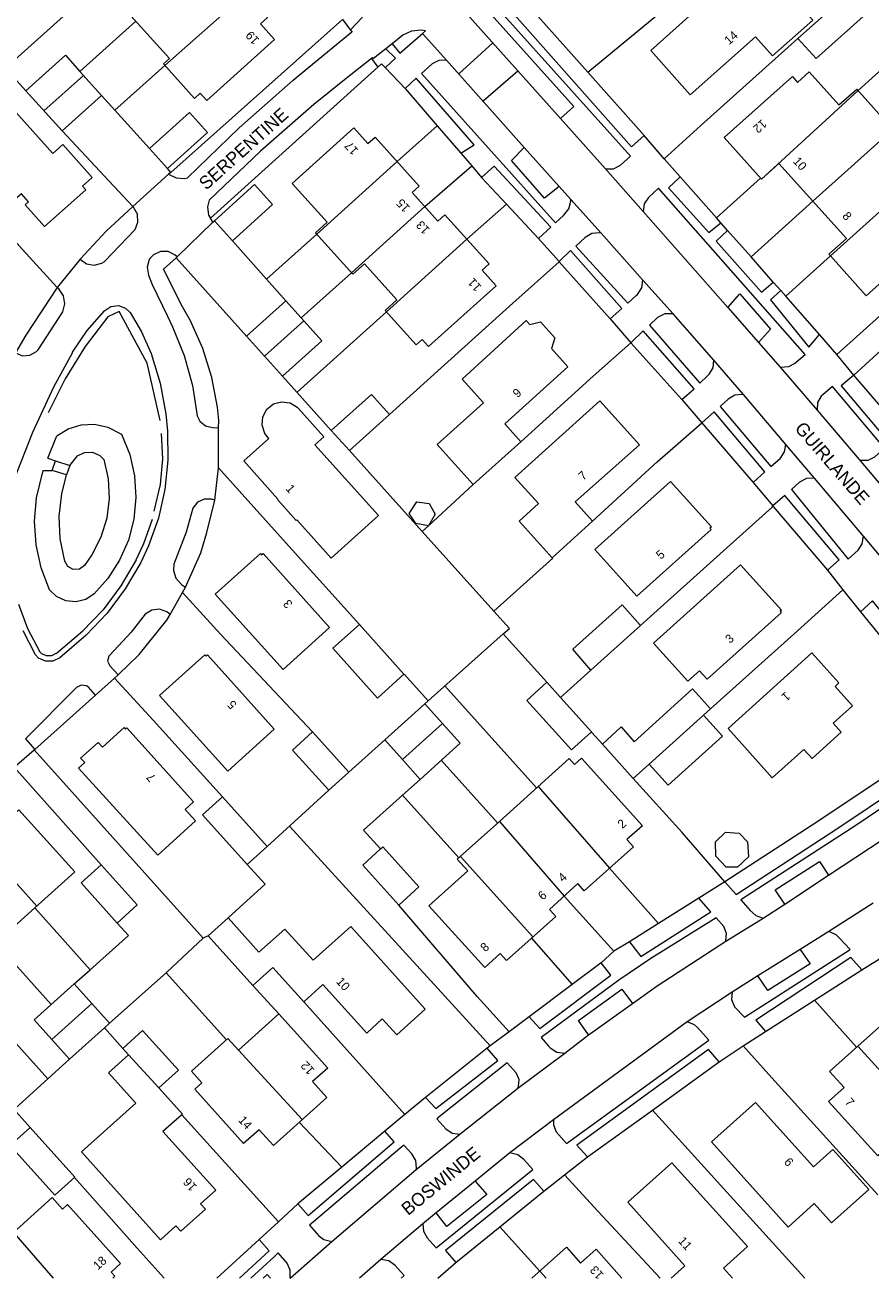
# Model space of a CAD drawing. Header units: metres. Extents: x 83575 to 86200, y 450600 to 453750.
# Tile 41 of 94: x 85020 to 85117, y 451300 to 451444. Entities that reach past the tile are written whole.
import ezdxf
from ezdxf.enums import TextEntityAlignment as Align

# ---------------------------------------------------------------- set-up
doc = ezdxf.new("R2010")
doc.units = ezdxf.units.M
for name, color, linetype, lineweight in [('gw-bs-grondwerklijn', 253, 'Continuous', 18), ('kd-bs-kadastralegrens', 253, 'Continuous', 18), ('og-bs-bebouwing', 253, 'Continuous', 18), ('og-bs-huisnummer', 253, 'Continuous', 18), ('og-bs-straatnaam', 253, 'Continuous', 25), ('vh-bs-randverharding', 253, 'Continuous', 18)]:
    doc.layers.add(name, color=color, linetype=linetype, lineweight=lineweight)
doc.styles.add('Styledgn001', font='dgn001.shx')

msp = doc.modelspace()

# ---------------------------------------------------------------- linework, layer by layer
at = {"layer": 'gw-bs-grondwerklijn'}
for p, q in [((85070.94, 451453.76), (85084.5, 451438.49)), ((85056.36, 451444.55), (85036.63, 451426.99)), ((85056.36, 451444.55), (85057.41, 451443.13)), ((85059.66, 451440.08), (85060.4, 451439.08)), ((85090.99, 451431.23), (85084.5, 451438.49)), ((85063.53, 451436.61), (85067.22, 451432.34)), ((85067.22, 451432.34), (85069.95, 451429.2)), ((85036.63, 451426.99), (85036.35, 451426.8)), ((85072.31, 451426.39), (85075.17, 451423.33)), ((85099.28, 451421.78), (85095.12, 451426.46)), ((85075.17, 451423.33), (85078.84, 451419.4)), ((85099.81, 451421.19), (85099.28, 451421.78)), ((85103.26, 451417.28), (85100.56, 451420.33)), ((85037.23, 451417.19), (85037.35, 451417.3)), ((85081.22, 451416.74), (85081.22, 451416.73)), ((85081.22, 451416.73), (85087.1, 451410.16)), ((85105.82, 451414.39), (85103.26, 451417.28)), ((85107.24, 451412.79), (85106.68, 451413.42)), ((85111.13, 451408.37), (85107.24, 451412.79)), ((85089.46, 451407.42), (85095.32, 451400.91)), ((85120.62, 451397.23), (85115.06, 451403.72)), ((85023.52, 451396.72), (85024.84, 451397.54)), ((85024.84, 451397.54), (85026.32, 451398)), ((85026.32, 451398), (85027.87, 451398.07)), ((85027.87, 451398.07), (85029.39, 451397.74)), ((85029.39, 451397.74), (85030.96, 451396.91)), ((85097.6, 451398.24), (85103.5, 451391.39)), ((85022.5, 451394.19), (85023.52, 451396.72)), ((85030.96, 451396.91), (85031.9, 451394.59)), ((85025.01, 451393.32), (85025.91, 451394.43)), ((85025.91, 451394.43), (85026.72, 451394.84)), ((85026.72, 451394.84), (85027.63, 451394.85)), ((85027.63, 451394.85), (85028.46, 451394.49)), ((85028.46, 451394.49), (85028.92, 451394.03)), ((85031.9, 451394.59), (85032.46, 451392.15)), ((85022.5, 451394.19), (85023.37, 451393.85)), ((85028.92, 451394.03), (85029.43, 451391.81)), ((85021.19, 451389.63), (85021.97, 451392.74)), ((85021.97, 451392.74), (85023.01, 451392.77)), ((85024.1, 451390.09), (85024.65, 451392.24)), ((85029.43, 451391.81), (85029.55, 451389.53)), ((85032.46, 451392.15), (85032.62, 451389.65)), ((85023.81, 451387.5), (85024.1, 451390.09)), ((85020.98, 451386.93), (85021.19, 451389.63)), ((85029.55, 451389.53), (85029.27, 451387.27)), ((85032.62, 451389.65), (85032.38, 451387.16)), ((85105.75, 451388.69), (85105.79, 451388.63)), ((85105.79, 451388.63), (85112.06, 451381.3)), ((85023.93, 451384.9), (85023.81, 451387.5)), ((85029.27, 451387.27), (85028.6, 451385.09)), ((85021.16, 451384.23), (85020.98, 451386.93)), ((85032.38, 451387.16), (85031.76, 451384.74)), ((85024.45, 451382.34), (85023.93, 451384.9)), ((85028.6, 451385.09), (85027.56, 451383.06)), ((85031.76, 451384.74), (85030.75, 451382.45)), ((85021.73, 451381.59), (85021.16, 451384.23)), ((85027.56, 451383.06), (85026.7, 451381.85)), ((85022.69, 451379.06), (85021.73, 451381.59)), ((85024.79, 451381.73), (85024.45, 451382.34)), ((85025.42, 451381.39), (85024.79, 451381.73)), ((85026.12, 451381.44), (85025.42, 451381.39)), ((85026.7, 451381.85), (85026.12, 451381.44)), ((85030.75, 451382.45), (85029.39, 451380.35)), ((85029.39, 451380.35), (85027.82, 451378.59)), ((85023.51, 451378.27), (85022.69, 451379.06)), ((85027.83, 451378.6), (85026.86, 451377.95)), ((85024.57, 451377.78), (85023.51, 451378.27)), ((85025.73, 451377.67), (85024.57, 451377.78)), ((85026.86, 451377.95), (85025.73, 451377.67)), ((85115.82, 451376.54), (85126.81, 451363.05)), ((85021, 451360.73), (85027.99, 451366.96)), ((85097.27, 451343.65), (85092.62, 451340.72)), ((85092.62, 451340.72), (85089.32, 451338.64)), ((85086.04, 451336.23), (85082.73, 451333.75)), ((85110.54, 451331.93), (85115.99, 451335.42)), ((85082.73, 451333.75), (85077.79, 451330.03)), ((85104.93, 451328.35), (85110.54, 451331.93)), ((85072.94, 451326.41), (85065.89, 451320.75)), ((85091.93, 451319.32), (85099.62, 451324.87)), ((85084.47, 451313.93), (85091.93, 451319.32)), ((85061.2, 451316.88), (85056.26, 451312.74)), ((85056.26, 451312.74), (85051.23, 451308.53)), ((85074.42, 451305.91), (85079.47, 451310)), ((85069.37, 451301.82), (85074.42, 451305.91)), ((85046.77, 451304.45), (85041.9, 451300))]:
    msp.add_line(p, q, dxfattribs=at)
for points in [[(85084.5, 451438.49), (85099.97, 451451.3), (85113.82, 451464.03)], [(85041.19, 451421.72), (85060.82, 451439.47), (85061.25, 451439.02)], [(85032.28, 451423.06), (85029.19, 451420.24), (85026.22, 451417.02)], [(85042.12, 451397.67), (85042.14, 451398.51), (85041.98, 451400.02), (85041.32, 451403.43), (85040.29, 451406.75), (85038.87, 451409.93), (85037.95, 451411.55), (85035.8, 451415.88), (85037.23, 451417.19)], [(85023.57, 451413.76), (85019.96, 451408.3), (85018.79, 451406.28)], [(85038.33, 451379.36), (85040.08, 451383.29), (85040.78, 451385.65), (85041.67, 451389.33)], [(85030.59, 451369.3), (85032.99, 451371.64), (85036.15, 451375.55), (85036.55, 451376.22)], [(85126.81, 451363.05), (85111.06, 451352.51), (85100.24, 451345.54)]]:
    msp.add_lwpolyline(points, dxfattribs=at)
at = {"layer": 'kd-bs-kadastralegrens'}
for p, q in [((85130.82, 451450.13), (85115.55, 451436.4)), ((85032.62, 451444.35), (85026.19, 451438.58)), ((85030.21, 451434.12), (85028.66, 451435.83)), ((85062.63, 451428.22), (85067.22, 451432.34)), ((85024.13, 451431.75), (85032.28, 451423.06)), ((85065.78, 451423.07), (85071.18, 451427.74)), ((85036.63, 451426.99), (85036.23, 451427.43)), ((85104.35, 451426.33), (85099.28, 451421.78)), ((85075.17, 451423.33), (85070.64, 451419.32)), ((85110.37, 451423.68), (85103.26, 451417.28)), ((85041.47, 451421.26), (85041.63, 451421.42)), ((85043.71, 451419.13), (85047.62, 451414.73)), ((85037.23, 451417.19), (85045.31, 451408.17)), ((85081.22, 451416.73), (85075.9, 451411.98)), ((85107.24, 451412.79), (85112.37, 451417.41)), ((85057.38, 451415.45), (85051.61, 451410.28)), ((85075.9, 451411.98), (85061.74, 451399.17)), ((85029.4, 451410.42), (85026.79, 451406.98)), ((85030.69, 451411), (85029.4, 451410.42)), ((85033.91, 451405.07), (85030.69, 451411)), ((85051.12, 451401.74), (85061.39, 451410.98)), ((85026.79, 451406.98), (85024.49, 451403.28)), ((85035.39, 451398.5), (85033.91, 451405.07)), ((85024.49, 451403.28), (85022.54, 451399.39)), ((85049.47, 451403.58), (85055.06, 451397.35)), ((85035.53, 451397.01), (85035.66, 451394.08)), ((85057.13, 451395.04), (85065.49, 451385.75)), ((85035.66, 451394.08), (85035.4, 451391.15)), ((85035.4, 451391.15), (85034.67, 451388.08)), ((85071.35, 451391.14), (85066.24, 451386.44)), ((85034.49, 451387.11), (85033.5, 451384.34)), ((85066.22, 451386.42), (85065.49, 451385.75)), ((85065.49, 451385.75), (85073.71, 451376.61)), ((85033.5, 451384.34), (85032.61, 451382.44)), ((85100.48, 451383.86), (85090.57, 451374.97)), ((85032.64, 451382.49), (85030.89, 451379.51)), ((85030.89, 451379.51), (85028.84, 451376.77)), ((85020.21, 451374.57), (85019.19, 451377.38)), ((85028.84, 451376.77), (85026.46, 451374.27)), ((85021.62, 451371.88), (85020.21, 451374.57)), ((85026.51, 451374.31), (85023.47, 451371.72)), ((85074.81, 451373.99), (85066.17, 451366.3)), ((85021.8, 451371.72), (85021.52, 451372.02)), ((85022.35, 451371.46), (85021.8, 451371.72)), ((85022.94, 451371.47), (85022.35, 451371.46)), ((85023.59, 451371.8), (85022.94, 451371.47)), ((85084.85, 451369.83), (85081.38, 451366.69)), ((85078.62, 451356.3), (85068.09, 451368.01)), ((85061.2, 451361.84), (85057.08, 451358.12)), ((85018.64, 451358.69), (85028.63, 451347.47)), ((85067.69, 451359.48), (85074.16, 451352.28)), ((85063.22, 451355.47), (85065.27, 451357.29)), ((85054.76, 451356.03), (85047.7, 451349.58)), ((85087, 451347.08), (85092.62, 451340.72)), ((85087.51, 451337.56), (85081.79, 451343.89)), ((85016.53, 451338.51), (85022.89, 451331.44)), ((85078.05, 451339.04), (85082.73, 451333.75)), ((85025.53, 451333.81), (85027.36, 451335.43)), ((85046.05, 451333.61), (85049.04, 451330.37)), ((85063.52, 451318.79), (85051.89, 451331.76)), ((85110.54, 451331.93), (85115.37, 451326.52)), ((85031.11, 451326.39), (85029.01, 451328.77)), ((85022.49, 451322.9), (85024.99, 451325.15)), ((85020.46, 451317.3), (85018.61, 451319.4)), ((85048.99, 451306.48), (85037.88, 451318.77)), ((85109.44, 451300), (85091.93, 451319.32)), ((85051.37, 451317.91), (85056.26, 451312.74)), ((85079, 451300.82), (85074.42, 451305.91))]:
    msp.add_line(p, q, dxfattribs=at)
for points in [[(85019.99, 451436.35), (85017.65, 451438.97), (85027.92, 451448.2)], [(85108.64, 451442.37), (85097.49, 451432.36), (85093.3, 451428.56)], [(85034.16, 451429.74), (85030.21, 451434.12), (85035.95, 451439.28)], [(85115.06, 451403.72), (85120.44, 451408.59), (85144.07, 451429.78), (85152.24, 451420.31)], [(85012.63, 451425.92), (85019.58, 451418.12), (85023.57, 451413.76)], [(85049.83, 451412.24), (85047.62, 451414.73), (85053.38, 451419.91)], [(85128.73, 451420.03), (85118.4, 451410.82), (85113.1, 451406.07)], [(85089.46, 451407.42), (85085.14, 451403.57), (85076.82, 451396.06)], [(85085.05, 451386.93), (85092.49, 451393.74), (85097.6, 451398.24)], [(85042.09, 451393.06), (85051.26, 451382.87), (85058.28, 451375.08)], [(85105.79, 451388.63), (85105.65, 451388.51), (85100.48, 451383.86)], [(85079.81, 451368.43), (85074.81, 451373.99), (85075.51, 451374.61), (85073.71, 451376.61), (85080.48, 451382.68), (85080.42, 451382.74)], [(85037.97, 451378.73), (85042.32, 451373.96), (85052.91, 451362.74)], [(85113.82, 451379.06), (85108.18, 451373.98), (85098.62, 451365.38)], [(85030.15, 451368.9), (85034.59, 451364.1), (85042.57, 451355.29)], [(85063.4, 451369.36), (85063.46, 451369.32), (85066.17, 451366.3), (85065.79, 451365.96)], [(85086.19, 451361.33), (85084.98, 451362.68), (85084.95, 451362.74)], [(85040.9, 451339.31), (85040.35, 451339.06), (85020.92, 451360.67)], [(85100.24, 451345.54), (85095.34, 451351.19), (85089.74, 451357.39)], [(85060.7, 451349.3), (85058.75, 451351.47), (85063.22, 451355.47), (85069.7, 451348.27)], [(85050.27, 451351.93), (85070.14, 451330.19), (85073.3, 451326.67)], [(85045.4, 451347.51), (85047.45, 451345.26), (85043.2, 451341.4)], [(85075.49, 451328.31), (85071.81, 451332.35), (85062.82, 451342.86)], [(85030.48, 451340.79), (85031.76, 451339.34), (85027.36, 451335.43), (85020.99, 451342.52)], [(85036.09, 451335.09), (85036.8, 451335.73), (85040.35, 451339.06)], [(85012.07, 451334.49), (85022.49, 451322.9), (85015.81, 451316.87), (85011.45, 451321.65)], [(85029.59, 451329.29), (85036.09, 451335.09), (85043.02, 451327.39)], [(85102.37, 451326.67), (85105.31, 451323.4), (85117.81, 451309.58)], [(85035.86, 451300), (85032.78, 451303.44), (85025.56, 451311.57)], [(85081.85, 451311.88), (85085.66, 451307.7), (85092.81, 451300)]]:
    msp.add_lwpolyline(points, dxfattribs=at)
at = {"layer": 'og-bs-bebouwing'}
for p, q in [((85035.95, 451439.28), (85045.27, 451447.52)), ((85022.06, 451434.05), (85026.59, 451438.13)), ((85104.46, 451426.2), (85115.55, 451436.4)), ((85110.37, 451423.68), (85119.56, 451431.93)), ((85053.38, 451419.91), (85062.63, 451428.22)), ((85112.37, 451417.41), (85123.57, 451427.47)), ((85057.38, 451415.45), (85065.78, 451423.07)), ((85061.39, 451410.98), (85070.64, 451419.32)), ((85047.38, 451405.87), (85051.9, 451409.95)), ((85097.81, 451364.65), (85091.58, 451359.05)), ((85097.81, 451364.65), (85099.99, 451362.23)), ((85063.23, 451359.56), (85067.82, 451363.7)), ((85078.82, 451356.48), (85087, 451347.08)), ((85074.36, 451352.46), (85081.79, 451343.89)), ((85014.08, 451350.68), (85021.24, 451342.74)), ((85069.88, 451348.44), (85078.22, 451339.19)), ((85027.56, 451331.55), (85022.96, 451327.41)), ((85031.75, 451325.67), (85035.25, 451321.85)), ((85044.38, 451326.19), (85051.72, 451318.23)), ((85115.52, 451326.65), (85124.04, 451317.25)), ((85018.54, 451305.26), (85023.13, 451300)), ((85079, 451300.82), (85079.73, 451300))]:
    msp.add_line(p, q, dxfattribs=at)
for points in [[(85042.67, 451450.42), (85047.73, 451444.78), (85046.91, 451444.05), (85048.53, 451442.26), (85040.75, 451435.26), (85040.01, 451436.08), (85039.33, 451435.47), (85035.8, 451439.44), (85036.49, 451440.05), (85028.75, 451448.65), (85028.07, 451448.04), (85024.51, 451451.99), (85025.2, 451452.61), (85024.46, 451453.42), (85032.21, 451460.39), (85033.82, 451458.6), (85034.64, 451459.34), (85039.71, 451453.7), (85038.88, 451452.97), (85041.85, 451449.68), (85042.67, 451450.42)], [(85110.34, 451444.47), (85105.74, 451440.36), (85103.76, 451442.55), (85096.28, 451435.89), (85091.75, 451440.97), (85101.57, 451449.77), (85104.27, 451446.76), (85106.5, 451448.76), (85110.34, 451444.47)], [(85116.5, 451445.21), (85110.76, 451440.08), (85108.64, 451442.37), (85114.38, 451447.51), (85116.5, 451445.21)], [(85026.19, 451438.58), (85028.66, 451435.83), (85024.13, 451431.75), (85019.99, 451436.35), (85024.52, 451440.43), (85026.19, 451438.58)], [(85119.56, 451431.93), (85123.71, 451427.31), (85121.67, 451425.47), (85125.06, 451421.7), (85123.71, 451420.49), (85124.31, 451419.83), (85116.49, 451412.8), (85112.37, 451417.41), (85112.21, 451417.59), (85114.22, 451419.4), (85106.47, 451428.01), (85104.46, 451426.2), (85100.18, 451430.98), (85108.01, 451437.98), (85108.6, 451437.32), (85109.95, 451438.53), (85113.34, 451434.74), (85115.4, 451436.56), (85119.56, 451431.93)], [(85018.48, 451434.29), (85023.09, 451429.17), (85024.22, 451430.18), (85027.6, 451426.42), (85026.48, 451425.41), (85026.85, 451425), (85022.11, 451420.77), (85019.88, 451423.26), (85020.29, 451423.62), (85019.46, 451424.54), (85018.42, 451423.61), (85014.7, 451427.78), (85012.63, 451425.92), (85007.41, 451431.7), (85011.25, 451435.18), (85014.94, 451431.09), (85018.48, 451434.29)], [(85040.83, 451431.57), (85036.23, 451427.43), (85034.16, 451429.74), (85038.76, 451433.87), (85040.83, 451431.57)], [(85068.1, 451422.13), (85070.64, 451419.32), (85073.19, 451416.48), (85072.37, 451415.75), (85073.98, 451413.96), (85066.23, 451406.98), (85065.49, 451407.8), (85064.8, 451407.18), (85061.25, 451411.14), (85062.59, 451412.34), (85058.86, 451416.49), (85057.52, 451415.29), (85053.24, 451420.06), (85054.58, 451421.26), (85050.57, 451425.73), (85057.64, 451432.11), (85059.27, 451430.32), (85060.09, 451431.05), (85065.16, 451425.41), (85064.34, 451424.67), (85067.29, 451421.39), (85068.1, 451422.13)], [(85048.32, 451423.29), (85043.71, 451419.13), (85041.63, 451421.42), (85046.24, 451425.58), (85048.32, 451423.29)], [(85051.61, 451410.28), (85053.98, 451407.65), (85049.45, 451403.57), (85045.31, 451408.17), (85049.83, 451412.24), (85051.61, 451410.28)], [(85082.23, 451404.65), (85074.97, 451398.13), (85076.82, 451396.06), (85071.35, 451391.14), (85067.21, 451395.74), (85072.54, 451400.53), (85070.1, 451403.25), (85077.43, 451409.97), (85077.84, 451409.53), (85079.08, 451409.83), (85080.74, 451407.99), (85080.33, 451406.78), (85082.23, 451404.65)], [(85053.17, 451395.72), (85060.49, 451387.59), (85055.04, 451382.7), (85051.09, 451387.1), (85051.01, 451387.03), (85048.86, 451389.41), (85048.92, 451389.48), (85045.01, 451393.85), (85047.88, 451396.43), (85047.41, 451397.02), (85047.1, 451397.95), (85047.18, 451398.92), (85047.64, 451399.79), (85048.4, 451400.4), (85049.35, 451400.65), (85050.32, 451400.52), (85051.15, 451400.01), (85051.28, 451399.88), (85054.19, 451396.64), (85053.17, 451395.72)], [(85061.74, 451399.17), (85057.13, 451395.04), (85055.06, 451397.35), (85059.67, 451401.48), (85061.74, 451399.17)], [(85090.46, 451395.7), (85083.05, 451389.15), (85085.05, 451386.93), (85080.42, 451382.74), (85076.63, 451386.95), (85078.85, 451388.96), (85076.15, 451391.96), (85085.91, 451400.76), (85090.46, 451395.7)], [(85098.69, 451385.98), (85090.14, 451378.33), (85085.32, 451383.69), (85094.03, 451391.49), (85098.71, 451386.29), (85098.54, 451386.14), (85098.69, 451385.98)], [(85066.3, 451388.96), (85066.98, 451387.73), (85066.23, 451386.42), (85064.75, 451386.67), (85064, 451387.83), (85064.88, 451389.16), (85066.3, 451388.96)], [(85047.22, 451383.22), (85054.85, 451374.74), (85049.51, 451369.91), (85041.72, 451378.56), (85046.91, 451383.23), (85047.05, 451383.07), (85047.22, 451383.22)], [(85106.74, 451376.42), (85098.22, 451368.78), (85097.34, 451369.76), (85096, 451368.56), (85092.06, 451372.93), (85102.07, 451381.93), (85106.75, 451376.73), (85106.59, 451376.59), (85106.74, 451376.42)], [(85090.57, 451374.97), (85084.85, 451369.83), (85082.79, 451372.25), (85088.45, 451377.34), (85090.57, 451374.97)], [(85058.28, 451375.08), (85063.4, 451369.36), (85060.36, 451366.62), (85055.22, 451372.34), (85058.28, 451375.08)], [(85040.84, 451371.59), (85048.5, 451363.04), (85043.16, 451358.24), (85035.34, 451366.93), (85040.53, 451371.6), (85040.68, 451371.44), (85040.84, 451371.59)], [(85110.25, 451371.8), (85113.36, 451368.36), (85112.92, 451367.97), (85114.92, 451365.74), (85112.69, 451363.73), (85113.62, 451362.69), (85110.28, 451359.67), (85109.34, 451360.72), (85105.7, 451357.46), (85100.62, 451363.12), (85110.25, 451371.8)], [(85081.38, 451366.69), (85084.95, 451362.74), (85082.66, 451360.67), (85077.53, 451366.36), (85079.81, 451368.43), (85081.38, 451366.69)], [(85091.58, 451359.05), (85089.74, 451357.39), (85086.19, 451361.33), (85088.34, 451363.33), (85089.83, 451361.61), (85096.54, 451367.68), (85098.62, 451365.38), (85097.81, 451364.65)], [(85065.79, 451365.96), (85069.86, 451361.45), (85065.27, 451357.29), (85063.23, 451359.56), (85061.2, 451361.84), (85065.79, 451365.96)], [(85031.57, 451363.21), (85039.23, 451354.71), (85038.26, 451353.84), (85039.46, 451352.51), (85035.12, 451348.59), (85026.04, 451358.59), (85026.74, 451359.21), (85026.27, 451359.74), (85028.3, 451361.53), (85028.77, 451361), (85031.26, 451363.23), (85031.41, 451363.06), (85031.57, 451363.21)], [(85052.91, 451362.74), (85057.08, 451358.12), (85054.76, 451356.03), (85050.59, 451360.64), (85052.91, 451362.74)], [(85099.99, 451362.23), (85093.76, 451356.63), (85091.58, 451359.05)], [(85089.75, 451349.55), (85084.11, 451344.49), (85083.38, 451345.32), (85080.1, 451342.35), (85080.83, 451341.53), (85075.19, 451336.47), (85074.46, 451337.29), (85072.67, 451335.67), (85066.27, 451342.77), (85070.72, 451346.78), (85069.52, 451348.11), (85074.36, 451352.46), (85082.38, 451359.69), (85082.99, 451359.01), (85083.79, 451359.73), (85090.78, 451351.96), (85089.01, 451350.37), (85089.75, 451349.55)], [(85042.57, 451355.29), (85047.7, 451349.58), (85045.4, 451347.51), (85040.26, 451353.22), (85042.57, 451355.29)], [(85020.99, 451342.52), (85007.48, 451330.36), (85001.07, 451337.48), (85002.85, 451339.08), (85002.12, 451339.9), (85005.19, 451342.67), (85007.75, 451344.97), (85008.48, 451344.16), (85011.76, 451347.11), (85011.03, 451347.93), (85013.85, 451350.47), (85011.83, 451352.71), (85013.85, 451350.47), (85016.65, 451353), (85017.38, 451352.18), (85019.19, 451353.8), (85025.6, 451346.67), (85020.99, 451342.52)], [(85102.84, 451350.12), (85102.98, 451348.39), (85101.71, 451347.21), (85100.4, 451347.22), (85099.22, 451348.48), (85099.19, 451350.12), (85100.33, 451351.22), (85101.9, 451351.12), (85102.84, 451350.12)], [(85060.7, 451349.3), (85060.96, 451349.54), (85065.1, 451344.93), (85062.82, 451342.86), (85058.69, 451347.42), (85060.7, 451349.3)], [(85028.63, 451347.47), (85032.77, 451342.87), (85030.48, 451340.79), (85026.34, 451345.39), (85028.63, 451347.47)], [(85057.29, 451340.38), (85065.82, 451330.9), (85062.57, 451327.95), (85060.91, 451329.78), (85059.13, 451328.16), (85054.1, 451333.75), (85051.89, 451331.76), (85048.35, 451335.69), (85046.05, 451333.61), (85040.9, 451339.31), (85043.2, 451341.4), (85046.75, 451337.45), (85049.72, 451340.1), (85052.99, 451336.51), (85057.29, 451340.38)], [(85022.96, 451327.41), (85020.93, 451329.67), (85025.53, 451333.81), (85027.56, 451331.55)], [(85027.56, 451331.55), (85029.59, 451329.29), (85029.01, 451328.77)], [(85054.64, 451324.12), (85052.88, 451322.58), (85054.53, 451320.77), (85048.41, 451315.23), (85046.78, 451317.05), (85044.99, 451315.46), (85039.38, 451321.71), (85040.2, 451322.45), (85039, 451323.78), (85043.18, 451327.52), (85044.38, 451326.19), (85049.04, 451330.37), (85054.64, 451324.12)], [(85029.01, 451328.77), (85024.99, 451325.15), (85022.96, 451327.41)], [(85031.75, 451325.67), (85031.11, 451326.39), (85033.39, 451328.45)], [(85033.39, 451328.45), (85037.51, 451323.89), (85035.25, 451321.85)], [(85126.63, 451322.01), (85127.83, 451320.69), (85119.86, 451313.47), (85118.66, 451314.8), (85117.84, 451314.06), (85112.16, 451320.29), (85113.94, 451321.9), (85112.29, 451323.73), (85118.39, 451329.23), (85120.03, 451327.39), (85121.82, 451328.99), (85127.46, 451322.76), (85126.63, 451322.01)], [(85035.72, 451316.85), (85041.79, 451310.1), (85040.02, 451308.55), (85040.59, 451307.93), (85037.79, 451305.39), (85037.22, 451306.02), (85035.46, 451304.43), (85026.37, 451314.51), (85032.59, 451320.12), (85029.45, 451323.6), (85031.75, 451325.67)], [(85035.25, 451321.85), (85037.96, 451318.84), (85037.88, 451318.77), (85035.72, 451316.85)], [(85112.66, 451314.8), (85116.79, 451310.2), (85112.52, 451306.37), (85110.53, 451308.59), (85107.51, 451305.88), (85098.71, 451315.66), (85103.78, 451320.2), (85110.44, 451312.8), (85112.66, 451314.8)], [(85020.46, 451317.3), (85025.6, 451311.61), (85023.3, 451309.54), (85018.17, 451315.24), (85020.46, 451317.3)], [(85094.07, 451300), (85095.67, 451301.44), (85089.1, 451308.72), (85094.16, 451313.26), (85102.84, 451303.64), (85100.09, 451301.15), (85101.14, 451300)], [(85015.38, 451300), (85016.01, 451300.56), (85014.81, 451301.9), (85023, 451309.27), (85024.2, 451307.94), (85024.77, 451308.45), (85030.86, 451301.69), (85029.77, 451300.71), (85030.21, 451300.22), (85029.96, 451300)], [(85078.09, 451300), (85082.05, 451303.56), (85083.69, 451301.74), (85085.47, 451303.34), (85088.43, 451300)]]:
    msp.add_lwpolyline(points, dxfattribs=at)
at = {"layer": 'vh-bs-randverharding'}
for p, q in [((85065.88, 451450.51), (85081.36, 451433.19)), ((85068.27, 451439.87), (85065.52, 451442.94)), ((85062.03, 451441.74), (85061.33, 451441.18)), ((85069.7, 451438.3), (85073.62, 451441.85)), ((85061.25, 451439.02), (85063.53, 451436.61)), ((85077.22, 451429.86), (85068.27, 451439.87)), ((85076.49, 451438.62), (85072.5, 451435.17)), ((85081.36, 451433.19), (85086.53, 451427.4)), ((85093.3, 451428.56), (85090.99, 451431.23)), ((85069.95, 451429.2), (85071.18, 451427.74)), ((85081.23, 451425.38), (85077.22, 451429.86)), ((85071.18, 451427.74), (85072.31, 451426.39)), ((85095.12, 451426.46), (85093.3, 451428.56)), ((85036.35, 451426.8), (85032.28, 451423.06)), ((85086.53, 451427.4), (85090.88, 451422.5)), ((85082.56, 451423.88), (85081.23, 451425.38)), ((85086.04, 451420), (85082.56, 451423.88)), ((85090.88, 451422.5), (85100.58, 451411.48)), ((85037.35, 451417.3), (85041.47, 451421.26)), ((85041.47, 451421.26), (85041.19, 451421.72)), ((85100.56, 451420.33), (85099.81, 451421.19)), ((85078.84, 451419.4), (85081.22, 451416.74)), ((85090.85, 451414.6), (85086.04, 451420)), ((85026.22, 451417.02), (85023.57, 451413.76)), ((85094.32, 451410.75), (85090.85, 451414.6)), ((85106.68, 451413.42), (85105.82, 451414.39)), ((85100.58, 451411.48), (85101.98, 451413.03)), ((85098.98, 451405.41), (85094.32, 451410.75)), ((85100.58, 451411.48), (85104.12, 451407.46)), ((85087.1, 451410.16), (85089.46, 451407.42)), ((85104.12, 451407.46), (85106.62, 451404.61)), ((85115.06, 451403.72), (85113.1, 451406.07)), ((85102.38, 451401.47), (85098.98, 451405.41)), ((85106.62, 451404.61), (85110.85, 451399.69)), ((85095.32, 451400.91), (85097.6, 451398.24)), ((85107.26, 451395.75), (85102.38, 451401.47)), ((85110.85, 451399.69), (85115.67, 451394.02)), ((85110.55, 451391.88), (85107.26, 451395.75)), ((85041.67, 451389.33), (85042.09, 451393.06)), ((85115.67, 451394.02), (85119.4, 451389.6)), ((85116.19, 451385.23), (85110.55, 451391.88)), ((85103.5, 451391.39), (85105.75, 451388.69)), ((85120.27, 451380.34), (85116.19, 451385.23)), ((85112.06, 451381.3), (85113.82, 451379.06)), ((85036.55, 451376.22), (85037.97, 451378.73)), ((85037.97, 451378.73), (85038.33, 451379.36)), ((85113.82, 451379.06), (85115.82, 451376.54)), ((85027.99, 451366.96), (85030.15, 451368.9)), ((85030.15, 451368.9), (85030.59, 451369.3)), ((85018.64, 451358.69), (85020.92, 451360.67)), ((85020.92, 451360.67), (85021, 451360.73)), ((85100.24, 451345.54), (85097.27, 451343.65)), ((85107.13, 451342.97), (85112.17, 451346.29)), ((85104.67, 451341.35), (85107.13, 451342.97)), ((85117.29, 451343.09), (85112.2, 451339.83)), ((85100.37, 451338.71), (85104.67, 451341.35)), ((85112.2, 451339.83), (85108.89, 451337.76)), ((85089.32, 451338.64), (85087.51, 451337.56)), ((85087.51, 451337.56), (85086.04, 451336.23)), ((85108.89, 451337.76), (85104.03, 451334.72)), ((85108.89, 451337.76), (85110.05, 451336.11)), ((85115.99, 451335.42), (85118.62, 451337.08)), ((85104.03, 451334.72), (85101.08, 451332.87)), ((85101.08, 451332.87), (85095.92, 451329.46)), ((85077.79, 451330.03), (85075.49, 451328.31)), ((85075.49, 451328.31), (85073.3, 451326.67)), ((85095.92, 451329.46), (85080.56, 451318.2)), ((85102.37, 451326.67), (85104.93, 451328.35)), ((85081.86, 451325.86), (85084.6, 451327.94)), ((85073.3, 451326.67), (85072.94, 451326.41)), ((85076.49, 451321.84), (85081.86, 451325.86)), ((85099.62, 451324.87), (85102.37, 451326.67)), ((85069.81, 451316.53), (85076.49, 451321.84)), ((85065.89, 451320.75), (85063.52, 451318.79)), ((85063.52, 451318.79), (85061.2, 451316.88)), ((85080.56, 451318.2), (85075.55, 451314.4)), ((85064.82, 451312.48), (85069.81, 451316.53)), ((85075.55, 451314.4), (85071.58, 451311.16)), ((85081.85, 451311.88), (85084.47, 451313.93)), ((85055.1, 451304.23), (85064.82, 451312.48)), ((85071.58, 451311.16), (85067.1, 451307.5)), ((85079.47, 451310), (85081.85, 451311.88)), ((85051.23, 451308.53), (85048.99, 451306.48)), ((85067.1, 451307.5), (85065.57, 451306.25)), ((85048.99, 451306.48), (85046.77, 451304.45)), ((85065.57, 451306.25), (85060.75, 451302.16)), ((85050.35, 451300.02), (85055.1, 451304.23)), ((85060.75, 451302.16), (85058.31, 451300)), ((85067.3, 451300), (85069.37, 451301.82)), ((85050.33, 451300), (85050.35, 451300.02))]:
    msp.add_line(p, q, dxfattribs=at)
for points in [[(85072.54, 451449.14), (85089.52, 451429.93), (85090.99, 451431.23)], [(85071.03, 451447.81), (85082.9, 451434.55), (85081.36, 451433.19)], [(85086.53, 451427.4), (85086.58, 451427.39), (85087.47, 451427.4), (85088.26, 451427.8), (85089.43, 451428.85), (85071.81, 451448.49)], [(85057.41, 451443.13), (85057.47, 451443.17), (85057.26, 451443.37), (85058.61, 451444.76), (85058.64, 451444.82)], [(85036.35, 451426.8), (85037.23, 451426.35), (85038.21, 451426.29), (85038.54, 451426.36), (85044.48, 451432.12), (85050.68, 451437.59), (85052.46, 451439.06), (85057.41, 451443.13)], [(85065.52, 451442.94), (85065.86, 451443.23), (85065.37, 451443.32), (85064.27, 451443.22), (85063.28, 451442.74), (85062.03, 451441.74)], [(85062.03, 451441.74), (85062.93, 451440.68), (85065.52, 451442.94)], [(85061.33, 451441.18), (85059.92, 451440.05), (85059.79, 451440.19), (85059.66, 451440.08)], [(85061.25, 451439.02), (85061.31, 451439.07), (85062.43, 451440.09), (85061.33, 451441.18)], [(85059.66, 451440.08), (85056.58, 451437.62), (85053.05, 451434.77), (85046.91, 451429.42), (85041.03, 451423.78), (85040.85, 451423.02), (85040.97, 451422.08), (85041.19, 451421.72)], [(85068.27, 451439.87), (85067.42, 451439.85), (85066.64, 451439.46), (85065.43, 451438.34), (85080.79, 451421.21), (85081.72, 451422.05), (85082.32, 451422.79), (85082.56, 451423.7), (85082.56, 451423.88)], [(85069.95, 451429.2), (85071.48, 451430.16), (85064.82, 451437.79), (85063.53, 451436.61)], [(85081.23, 451425.38), (85079.54, 451424.04), (85075.76, 451428.34), (85077.22, 451429.86)], [(85078.84, 451419.4), (85080.25, 451420.71), (85073.76, 451427.71), (85072.31, 451426.39)], [(85095.12, 451426.46), (85093.79, 451425.23), (85098.4, 451420.07), (85099.81, 451421.19)], [(85106.62, 451404.61), (85107.59, 451404.71), (85108.25, 451405.03), (85109.48, 451406.09), (85092.64, 451425.17), (85091.48, 451424.11), (85090.99, 451423.38), (85090.88, 451422.51), (85090.88, 451422.5)], [(85026.22, 451417.02), (85026.95, 451416.49), (85027.83, 451416.32), (85028.69, 451416.55), (85028.98, 451416.73), (85032.53, 451420.42), (85032.85, 451421.28), (85032.79, 451422.19), (85032.34, 451422.99), (85032.28, 451423.06)], [(85100.56, 451420.33), (85099.27, 451419.08), (85104.47, 451413.25), (85105.82, 451414.39)], [(85086.04, 451420), (85085.88, 451420.03), (85084.99, 451419.96), (85084.22, 451419.51), (85083.14, 451418.53), (85089.13, 451411.98), (85090.08, 451412.85), (85090.23, 451412.98), (85090.73, 451413.72), (85090.85, 451414.6)], [(85037.35, 451417.3), (85037.13, 451417.5), (85036.33, 451417.89), (85035.44, 451417.9), (85034.63, 451417.52), (85034.22, 451417.1), (85034.15, 451416.97), (85033.91, 451416.09), (85034.06, 451415.2), (85034.49, 451414.12), (85036.23, 451410.46), (85036.83, 451409.26), (85038.15, 451405.96), (85039.1, 451402.53), (85039.65, 451399.02), (85039.94, 451398.43), (85040.59, 451397.89), (85041.4, 451397.71), (85042.12, 451397.67)], [(85087.1, 451410.16), (85088.42, 451411.35), (85082.54, 451418), (85081.22, 451416.74)], [(85018.79, 451406.28), (85019.59, 451405.94), (85020.45, 451405.98), (85021.21, 451406.41), (85021.4, 451406.61), (85024.22, 451410.99), (85024.45, 451411.9), (85024.29, 451412.83), (85023.76, 451413.6), (85023.57, 451413.76)], [(85106.68, 451413.42), (85105.51, 451412.36), (85109.89, 451406.93), (85111.13, 451408.37)], [(85018.69, 451391.81), (85020.76, 451397.16), (85023.18, 451402.35), (85025.33, 451406.28), (85025.34, 451406.33), (85027.01, 451408.83), (85029, 451411.09), (85029.03, 451411.11), (85029.75, 451411.59), (85030.62, 451411.69), (85031.43, 451411.4), (85031.95, 451410.91), (85033.24, 451408.66), (85034.35, 451406.2), (85035.4, 451402.77), (85036.06, 451399.25), (85036.26, 451397.26), (85036.3, 451393.94)], [(85101.98, 451413.03), (85105.5, 451408.99), (85104.12, 451407.46)], [(85094.32, 451410.75), (85093.38, 451410.73), (85092.53, 451410.32), (85091.59, 451409.44), (85097.38, 451402.77), (85098.28, 451403.63), (85098.47, 451403.8), (85098.91, 451404.55), (85098.98, 451405.41)], [(85095.32, 451400.91), (85096.72, 451402.14), (85090.87, 451408.79), (85089.46, 451407.42)], [(85113.1, 451406.07), (85111.15, 451408.35), (85111.13, 451408.37)], [(85115.06, 451403.72), (85113.62, 451402.46), (85119.19, 451395.87), (85120.62, 451397.23)], [(85115.67, 451394.02), (85115.87, 451393.96), (85116.73, 451393.95), (85117.49, 451394.33), (85118.59, 451395.32), (85112.62, 451402.39), (85111.49, 451401.44), (85111.33, 451401.29), (85110.9, 451400.55), (85110.85, 451399.69)], [(85102.38, 451401.47), (85102.3, 451401.48), (85101.41, 451401.41), (85100.64, 451400.96), (85099.7, 451400.11), (85105.52, 451393.21), (85106.63, 451394.18), (85107.11, 451394.88), (85107.26, 451395.75)], [(85103.5, 451391.39), (85104.86, 451392.61), (85099.01, 451399.49), (85097.6, 451398.24)], [(85042.09, 451393.06), (85042.1, 451393.22), (85042.12, 451397.67)], [(85036.3, 451393.94), (85035.95, 451390.58), (85035.2, 451387.29), (85034.07, 451384.11), (85033.17, 451382.18), (85031.4, 451379.17), (85029.3, 451376.38), (85026.91, 451373.85), (85023.87, 451371.26), (85023.09, 451370.86), (85022.22, 451370.85), (85021.44, 451371.22), (85021.07, 451371.6), (85019.65, 451374.33)], [(85025.01, 451393.32), (85024.65, 451392.24), (85023.01, 451392.77), (85023.37, 451393.85), (85025.01, 451393.32)], [(85110.55, 451391.88), (85110.51, 451391.88), (85109.62, 451391.85), (85108.83, 451391.43), (85107.9, 451390.58), (85114.42, 451382.58), (85115.56, 451383.62), (85116.04, 451384.33), (85116.19, 451385.23)], [(85041.67, 451389.33), (85041.29, 451389.47), (85040.44, 451389.47), (85039.68, 451389.1), (85039.17, 451388.42), (85038.39, 451385.68), (85036.97, 451381.99), (85036.93, 451381.27), (85037.22, 451380.38), (85037.86, 451379.68), (85038.33, 451379.36)], [(85112.06, 451381.3), (85113.37, 451382.5), (85107.14, 451389.9), (85105.75, 451388.69)], [(85128.07, 451361.65), (85129.61, 451362.68), (85117.21, 451377.8), (85115.82, 451376.54)], [(85036.55, 451376.22), (85036.16, 451376.54), (85035.32, 451376.83), (85034.43, 451376.73), (85033.68, 451376.26), (85032.09, 451374.19), (85029.61, 451371.54), (85029.52, 451371.43), (85029.37, 451370.86), (85029.61, 451370.32), (85030.59, 451369.3)], [(85027.99, 451366.96), (85027.19, 451367.87), (85026.94, 451368.04), (85026.34, 451368.12), (85025.8, 451367.83), (85019.95, 451361.95), (85021, 451360.73)], [(85100.24, 451345.54), (85101.55, 451344.08), (85113.12, 451351.59), (85128.07, 451361.65)], [(85128.64, 451361.02), (85115.43, 451352.06), (85102.1, 451343.44), (85103.18, 451342.22), (85103.8, 451341.65), (85104.67, 451341.35)], [(85112.17, 451346.29), (85121.7, 451352.56), (85128.6, 451357.1), (85129.91, 451358.11), (85130.64, 451358.8)], [(85107.13, 451342.97), (85106.04, 451344.6), (85111.12, 451347.84), (85112.17, 451346.29)], [(85089.32, 451338.64), (85090.6, 451336.96), (85098.65, 451342.08), (85097.27, 451343.65)], [(85100.37, 451338.71), (85100.38, 451338.74), (85100.45, 451339.59), (85100.13, 451340.38), (85099.24, 451341.39), (85091.76, 451336.71), (85088.07, 451334.21), (85079.14, 451327.63), (85080.03, 451326.62), (85080.2, 451326.44), (85080.96, 451325.97), (85081.86, 451325.86)], [(85101.08, 451332.87), (85101.03, 451331.99), (85101.37, 451331.17), (85102.5, 451329.98), (85114.65, 451337.76), (85113.44, 451339.04), (85113.03, 451339.45), (85112.2, 451339.83)], [(85089.65, 451331.55), (85092.48, 451333.57), (85100.37, 451338.71)], [(85115.99, 451335.42), (85114.72, 451336.82), (85103.8, 451329.65), (85104.93, 451328.35)], [(85077.79, 451330.03), (85079, 451328.66), (85087.17, 451334.82), (85086.04, 451336.23)], [(85110.05, 451336.11), (85105.19, 451333.06), (85104.03, 451334.72)], [(85084.6, 451327.94), (85083.45, 451329.58), (85088.42, 451333.21), (85089.65, 451331.55)], [(85084.6, 451327.94), (85084.81, 451328.1), (85089.65, 451331.55)], [(85080.56, 451318.2), (85080.57, 451317.61), (85080.9, 451316.82), (85082.06, 451315.49), (85098.41, 451327.34), (85097.1, 451328.8), (85096.76, 451329.1), (85095.92, 451329.46)], [(85065.89, 451320.75), (85067.07, 451319.49), (85074.19, 451325.01), (85072.94, 451326.41)], [(85099.62, 451324.87), (85098.38, 451326.26), (85083.25, 451315.29), (85084.47, 451313.93)], [(85076.49, 451321.84), (85076.56, 451322.01), (85076.62, 451322.84), (85076.29, 451323.6), (85075.26, 451324.73), (85067.64, 451318.7), (85067.16, 451318.32), (85068.21, 451317.14), (85068.94, 451316.65), (85069.81, 451316.53)], [(85051.23, 451308.53), (85052.39, 451307.21), (85062.28, 451315.65), (85061.2, 451316.88)], [(85064.82, 451312.48), (85064.85, 451312.65), (85064.77, 451313.53), (85064.32, 451314.3), (85063.4, 451315.29), (85062.92, 451314.88), (85053.02, 451306.49), (85052.57, 451306.1), (85053.64, 451304.86), (85054.2, 451304.46), (85055.1, 451304.23)], [(85065.57, 451306.25), (85065.64, 451305.42), (85066.07, 451304.63), (85067.09, 451303.5), (85078.21, 451312.48), (85077.17, 451313.64), (85076.46, 451314.18), (85075.55, 451314.4)], [(85071.58, 451311.16), (85072.91, 451309.61), (85068.32, 451305.96), (85067.1, 451307.5)], [(85079.47, 451310), (85078.28, 451311.34), (85068.16, 451303.2), (85069.37, 451301.82)], [(85044.51, 451300), (85047.93, 451303.14), (85046.77, 451304.45)], [(85050.35, 451300.02), (85050.35, 451300.92), (85049.97, 451301.72), (85048.94, 451302.9), (85048.5, 451302.47), (85045.82, 451300)], [(85063.08, 451300), (85063.43, 451300.3), (85062.41, 451301.48), (85061.66, 451302), (85060.75, 451302.16)], [(85047.23, 451300), (85047.68, 451300.43), (85048.07, 451300)]]:
    msp.add_lwpolyline(points, dxfattribs=at)

# ---------------------------------------------------------------- texts
at = {"layer": 'og-bs-huisnummer', "style": 'Styledgn001'}
for s, rotation, p in [('19', 131.9572, (85046.37, 451442.77)), ('14', 41.954, (85101.3, 451442.08)), ('12', 221.9526, (85103.96, 451432.65)), ('17', 132.065, (85057.74, 451430.08)), ('10', 311.959, (85108.51, 451427.66)), ('15', 132.065, (85063.67, 451423.5)), ('8', 311.959, (85113.93, 451421.64)), ('13', 132.065, (85065.94, 451420.98)), ('11', 132.065, (85071.88, 451414.41)), ('9', 41.952, (85076.72, 451401.3)), ('7', 41.9537, (85084.26, 451391.8)), ('1', 311.9519, (85050.01, 451390.34)), ('5', 41.9562, (85093.18, 451382.74)), ('3', 131.9605, (85050.43, 451377.76)), ('3', 41.9581, (85101.12, 451373.08)), ('1', 221.9538, (85106.95, 451367.16)), ('5', 131.9513, (85044.02, 451366.19)), ('7', 131.9513, (85034.73, 451357.83)), ('2', 41.9543, (85088.76, 451351.82)), ('4', 41.9543, (85081.93, 451345.68)), ('6', 41.9543, (85079.62, 451343.6)), ('8', 41.9543, (85073.01, 451337.66)), ('10', 311.9546, (85056.05, 451333.46)), ('12', 131.9549, (85052.7, 451324.47)), ('7', 311.9609, (85114.23, 451319.89)), ('14', 311.9549, (85044.81, 451317.55)), ('9', 131.958, (85107.98, 451313.68)), ('16', 131.954, (85039.19, 451311.09)), ('11', 311.954, (85095.33, 451303.67)), ('18', 41.9555, (85028.8, 451301.39)), ('13', 131.9549, (85085.91, 451300.98))]:
    msp.add_text(s, height=1, rotation=rotation, dxfattribs=at).set_placement(p, align=Align.CENTER)
at = {"layer": 'og-bs-straatnaam', "style": 'Styledgn001'}
for s, rotation, p in [('SERPENTINE', 41.7772, (85044.97, 451429.71)), ('GUIRLANDE', 310.898, (85112.59, 451393.6)), ('BOSWINDE', 39.392, (85067.62, 451311.18))]:
    msp.add_text(s, height=1.5, rotation=rotation, dxfattribs=at).set_placement(p, align=Align.MIDDLE_CENTER)

doc.saveas('drawing.dxf')
